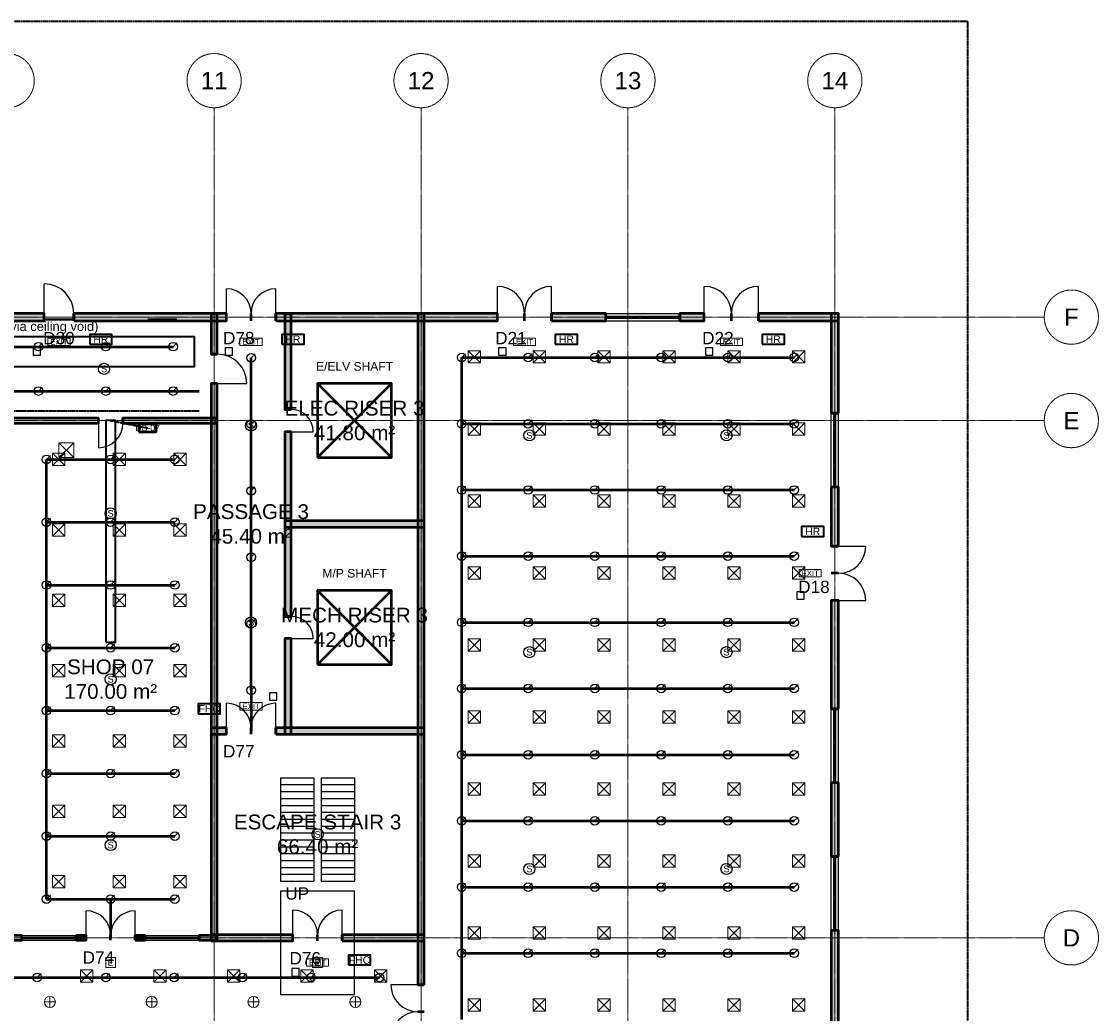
# Model space of a CAD drawing. Header units: millimetres. Extents: x -5300 to 125300, y -375 to 90375.
# Tile 9 of 9: x 81583 to 125300, y 49731 to 90000. Entities that reach past the tile are written whole.
import ezdxf
from ezdxf.enums import TextEntityAlignment as Align

# ---------------------------------------------------------------- set-up
doc = ezdxf.new("R2010")
doc.units = ezdxf.units.MM
for name, pattern in [('CENTER', [5.08, 3.175, -0.635, 0.635, -0.635]), ('DASHED', [1.524, 1.27, -0.254]), ('PHANTOM', [6.35, 3.175, -0.635, 0.635, -0.635, 0.635, -0.635])]:
    doc.linetypes.add(name, pattern=pattern)
for name, color, linetype, lineweight in [('A-FLOR-STRS', 252, 'Continuous', 25), ('AKS', 1, 'CENTER', 13), ('DUVAR', 7, 'Continuous', 50), ('E-ANNO-TEXT', 52, 'Continuous', 18), ('E-DB', 6, 'Continuous', 50), ('E-FALM', 230, 'Continuous', 25), ('E-LITE', 2, 'Continuous', 18), ('E-LITE-EMER', 40, 'Continuous', 18), ('E-TRAY', 210, 'DASHED', 35), ('ETIKET', 2, 'Continuous', 18), ('FP-ANNO-TEXT', 14, 'Continuous', 18), ('FP-HOSE', 20, 'Continuous', 35), ('FP-SPRK-HEAD', 1, 'Continuous', 25), ('FP-SPRK-PIPE', 12, 'Continuous', 50), ('HATCH', 8, 'Continuous', 9), ('KAPI', 3, 'Continuous', 25), ('M-ANNO-TEXT', 150, 'Continuous', 18), ('M-HVAC-EQPT', 30, 'Continuous', 50), ('M-HVAC-RCG', 3, 'Continuous', 18), ('M-HVAC-SAD', 5, 'Continuous', 35), ('M-HVAC-SCD', 4, 'Continuous', 18), ('MAHAL', 2, 'Continuous', 18), ('PARSEL', 1, 'PHANTOM', 35), ('PENCERE', 5, 'Continuous', 25)]:
    doc.layers.add(name, color=color, linetype=linetype, lineweight=lineweight)
doc.styles.add('TR-ARIAL', font='arial.ttf')

msp = doc.modelspace()

# ---------------------------------------------------------------- hatches: boundary and pattern name
at = {"layer": 'HATCH'}
for points in [[(71100, 77850), (82500, 77850), (82500, 78150), (71100, 78150)], [(83700, 77850), (89900, 77850), (89900, 78150), (83700, 78150)], [(89525, 76500), (89525, 78125), (89275, 78125), (89275, 76500)], [(91900, 77850), (100900, 77850), (100900, 78150), (91900, 78150)], [(92525, 74250), (92525, 78125), (92275, 78125), (92275, 74250)], [(97925, 50900), (97925, 78125), (97675, 78125), (97675, 50900)], [(103100, 77850), (105300, 77850), (105300, 78150), (103100, 78150)], [(108300, 77850), (109300, 77850), (109300, 78150), (108300, 78150)], [(111500, 77850), (114750, 77850), (114750, 78150), (111500, 78150)], [(114750, 74100), (114750, 78150), (114450, 78150), (114450, 74100)], [(89525, 52675), (89525, 75300), (89275, 75300), (89275, 52675)], [(72500, 73700), (84700, 73700), (84700, 73900), (72500, 73900)], [(85700, 73700), (89500, 73700), (89500, 73900), (85700, 73900)], [(92525, 65850), (92525, 73350), (92275, 73350), (92275, 65850)], [(114750, 68700), (114750, 71100), (114450, 71100), (114450, 68700)], [(92275, 69475), (97925, 69475), (97925, 69725), (92275, 69725)], [(114750, 62100), (114750, 66500), (114450, 66500), (114450, 62100)], [(92525, 61075), (92525, 64950), (92275, 64950), (92275, 61075)], [(89275, 61075), (89900, 61075), (89900, 61325), (89275, 61325)], [(91900, 61075), (97925, 61075), (97925, 61325), (91900, 61325)], [(114750, 56100), (114750, 59100), (114450, 59100), (114450, 56100)], [(77400, 52700), (81600, 52700), (81600, 52900), (77400, 52900)], [(83800, 52700), (84200, 52700), (84200, 52900), (83800, 52900)], [(86200, 52700), (86600, 52700), (86600, 52900), (86200, 52900)], [(88800, 52700), (89500, 52700), (89500, 52900), (88800, 52900)], [(89275, 52675), (92600, 52675), (92600, 52925), (89275, 52925)], [(94600, 52675), (97925, 52675), (97925, 52925), (94600, 52925)], [(114750, 47900), (114750, 53100), (114450, 53100), (114450, 47900)]]:
    msp.add_hatch(color=256, dxfattribs=at).paths.add_polyline_path(points)

# ---------------------------------------------------------------- linework, layer by layer
at = {"layer": 'A-FLOR-STRS'}
for p, q in [((92100, 59300), (93450, 59300)), ((92100, 59300), (92100, 55100)), ((92100, 59020), (93450, 59020)), ((93450, 59300), (93450, 55100)), ((93750, 59300), (95100, 59300)), ((93750, 59300), (93750, 55100)), ((93750, 59020), (95100, 59020)), ((95100, 59300), (95100, 55100)), ((92100, 58740), (93450, 58740)), ((93750, 58740), (95100, 58740)), ((92100, 58460), (93450, 58460)), ((92100, 58180), (93450, 58180)), ((93750, 58460), (95100, 58460)), ((93750, 58180), (95100, 58180)), ((92100, 57900), (93450, 57900)), ((93750, 57900), (95100, 57900)), ((92100, 57620), (93450, 57620)), ((92100, 57340), (93450, 57340)), ((93750, 57620), (95100, 57620)), ((93750, 57340), (95100, 57340)), ((92100, 57060), (93450, 57060)), ((93750, 57060), (95100, 57060)), ((92100, 56780), (93450, 56780)), ((92100, 56500), (93450, 56500)), ((93750, 56780), (95100, 56780)), ((93750, 56500), (95100, 56500)), ((92100, 56220), (93450, 56220)), ((93750, 56220), (95100, 56220)), ((92100, 55940), (93450, 55940)), ((92100, 55660), (93450, 55660)), ((93750, 55940), (95100, 55940)), ((93750, 55660), (95100, 55660)), ((92100, 55380), (93450, 55380)), ((92100, 55100), (93450, 55100)), ((93750, 55380), (95100, 55380)), ((93750, 55100), (95100, 55100))]:
    msp.add_line(p, q, dxfattribs=at)
msp.add_lwpolyline([(92100, 50500), (95100, 50500), (95100, 54700), (92100, 54700)], close=True, dxfattribs=at)
at = {"layer": 'AKS'}
for p, q in [((89400, 7100), (89400, 86500)), ((97800, 7100), (97800, 86500)), ((106200, 7100), (106200, 86500)), ((114600, 7100), (114600, 86500)), ((-3100, 78000), (123100, 78000)), ((-3100, 73800), (123100, 73800)), ((-3100, 52800), (123100, 52800))]:
    msp.add_line(p, q, dxfattribs=at)
for centre in [(81000, 87600), (89400, 87600), (97800, 87600), (106200, 87600), (114600, 87600), (124200, 78000), (124200, 73800), (124200, 52800)]:
    msp.add_circle(centre, 1100, dxfattribs=at)
at = {"layer": 'DUVAR'}
for p, q in [((82500, 77850), (82500, 78150)), ((83700, 77850), (83700, 78150)), ((89900, 77850), (89900, 78150)), ((90900, 77850), (90900, 78150)), ((90900, 77850), (90900, 78150)), ((91900, 77850), (91900, 78150)), ((100900, 77850), (100900, 78150)), ((102000, 77850), (102000, 78150)), ((102000, 77850), (102000, 78150)), ((103100, 77850), (103100, 78150)), ((105300, 77850), (105300, 78150)), ((108300, 77850), (108300, 78150)), ((109300, 77850), (109300, 78150)), ((110400, 77850), (110400, 78150)), ((110400, 77850), (110400, 78150)), ((111500, 77850), (111500, 78150)), ((89525, 76500), (89275, 76500)), ((89525, 75300), (89275, 75300)), ((84700, 73700), (84700, 73900)), ((85700, 73700), (85700, 73900)), ((92525, 74250), (92275, 74250)), ((114750, 74100), (114450, 74100)), ((92525, 73350), (92275, 73350)), ((114750, 71100), (114450, 71100)), ((114750, 68700), (114450, 68700)), ((114750, 67600), (114450, 67600)), ((114750, 67600), (114450, 67600)), ((114750, 66500), (114450, 66500)), ((92525, 65850), (92275, 65850)), ((92525, 64950), (92275, 64950)), ((114750, 62100), (114450, 62100)), ((89900, 61075), (89900, 61325)), ((90900, 61075), (90900, 61325)), ((90900, 61075), (90900, 61325)), ((91900, 61075), (91900, 61325)), ((114750, 59100), (114450, 59100)), ((114750, 56100), (114450, 56100)), ((81600, 52700), (81600, 52900)), ((83800, 52700), (83800, 52900)), ((84200, 52700), (84200, 52900)), ((85200, 52700), (85200, 52900)), ((85200, 52700), (85200, 52900)), ((86200, 52700), (86200, 52900)), ((86600, 52700), (86600, 52900)), ((88800, 52700), (88800, 52900)), ((92600, 52675), (92600, 52925)), ((93600, 52675), (93600, 52925)), ((93600, 52675), (93600, 52925)), ((94600, 52675), (94600, 52925)), ((114750, 53100), (114450, 53100)), ((97925, 50900), (97675, 50900)), ((97925, 49800), (97675, 49800)), ((97925, 49800), (97675, 49800))]:
    msp.add_line(p, q, dxfattribs=at)
for points in [[(71100, 77850), (82500, 77850), (82500, 78150), (71100, 78150)], [(83700, 77850), (89900, 77850), (89900, 78150), (83700, 78150)], [(89525, 76500), (89525, 78125), (89275, 78125), (89275, 76500)], [(91900, 77850), (100900, 77850), (100900, 78150), (91900, 78150)], [(92525, 74250), (92525, 78125), (92275, 78125), (92275, 74250)], [(97925, 50900), (97925, 78125), (97675, 78125), (97675, 50900)], [(103100, 77850), (105300, 77850), (105300, 78150), (103100, 78150)], [(108300, 77850), (109300, 77850), (109300, 78150), (108300, 78150)], [(111500, 77850), (114750, 77850), (114750, 78150), (111500, 78150)], [(114750, 74100), (114750, 78150), (114450, 78150), (114450, 74100)], [(89525, 52675), (89525, 75300), (89275, 75300), (89275, 52675)], [(72500, 73700), (84700, 73700), (84700, 73900), (72500, 73900)], [(85700, 73700), (89500, 73700), (89500, 73900), (85700, 73900)], [(92525, 65850), (92525, 73350), (92275, 73350), (92275, 65850)], [(114750, 68700), (114750, 71100), (114450, 71100), (114450, 68700)], [(92275, 69475), (97925, 69475), (97925, 69725), (92275, 69725)], [(114750, 62100), (114750, 66500), (114450, 66500), (114450, 62100)], [(92525, 61075), (92525, 64950), (92275, 64950), (92275, 61075)], [(89275, 61075), (89900, 61075), (89900, 61325), (89275, 61325)], [(91900, 61075), (97925, 61075), (97925, 61325), (91900, 61325)], [(114750, 56100), (114750, 59100), (114450, 59100), (114450, 56100)], [(77400, 52700), (81600, 52700), (81600, 52900), (77400, 52900)], [(83800, 52700), (84200, 52700), (84200, 52900), (83800, 52900)], [(86200, 52700), (86600, 52700), (86600, 52900), (86200, 52900)], [(88800, 52700), (89500, 52700), (89500, 52900), (88800, 52900)], [(89275, 52675), (92600, 52675), (92600, 52925), (89275, 52925)], [(94600, 52675), (97925, 52675), (97925, 52925), (94600, 52925)], [(114750, 47900), (114750, 53100), (114450, 53100), (114450, 47900)]]:
    msp.add_lwpolyline(points, close=True, dxfattribs=at)
at = {"layer": 'E-DB'}
for p, q in [((93600, 72300), (96600, 75300)), ((93600, 75300), (96600, 72300))]:
    msp.add_line(p, q, dxfattribs=at)
for points in [[(93600, 72300), (96600, 72300), (96600, 75300), (93600, 75300)], [(86350, 73350), (87050, 73350), (87050, 73650), (86350, 73650)]]:
    msp.add_lwpolyline(points, close=True, dxfattribs=at)
at = {"layer": 'E-FALM'}
for points in [[(82050, 76450), (82350, 76450), (82350, 76750), (82050, 76750)], [(89850, 76450), (90150, 76450), (90150, 76750), (89850, 76750)], [(100950, 76450), (101250, 76450), (101250, 76750), (100950, 76750)], [(109350, 76450), (109650, 76450), (109650, 76750), (109350, 76750)], [(113050, 66550), (113350, 66550), (113350, 66850), (113050, 66850)], [(91650, 62450), (91950, 62450), (91950, 62750), (91650, 62750)], [(92550, 51250), (92850, 51250), (92850, 51550), (92550, 51550)]]:
    msp.add_lwpolyline(points, close=True, dxfattribs=at)
for centre in [(84933.3, 75900), (90900, 73600), (102200, 73200), (110200, 73200), (85200, 70033.3), (90900, 65600), (102200, 64400), (110200, 64400), (85200, 63300), (93600, 57000), (85200, 56566.7), (102200, 55600), (110200, 55600)]:
    msp.add_circle(centre, 225, dxfattribs=at)
at = {"layer": 'E-LITE'}
for p, q in [((82733.3, 49975), (82733.3, 50425)), ((86866.7, 49975), (86866.7, 50425)), ((91000, 49975), (91000, 50425)), ((95133.3, 49975), (95133.3, 50425)), ((82508.3, 50200), (82958.3, 50200)), ((86641.7, 50200), (87091.7, 50200)), ((90775, 50200), (91225, 50200)), ((94908.3, 50200), (95358.3, 50200))]:
    msp.add_line(p, q, dxfattribs=at)
at = {"layer": 'E-LITE', "const_width": 100}
for points in [[(82500, 77900), (83700, 77900)], [(86700, 77900), (87900, 77900)]]:
    msp.add_lwpolyline(points, dxfattribs=at)
at = {"layer": 'E-LITE'}
for centre in [(82733.3, 50200), (86866.7, 50200), (91000, 50200), (95133.3, 50200)]:
    msp.add_circle(centre, 225, dxfattribs=at)
at = {"layer": 'E-LITE-EMER'}
for points in [[(82650, 76850), (83550, 76850), (83550, 77150), (82650, 77150)], [(90450, 76850), (91350, 76850), (91350, 77150), (90450, 77150)], [(101550, 76850), (102450, 76850), (102450, 77150), (101550, 77150)], [(109950, 76850), (110850, 76850), (110850, 77150), (109950, 77150)], [(113150, 67450), (114050, 67450), (114050, 67750), (113150, 67750)], [(90450, 62050), (91350, 62050), (91350, 62350), (90450, 62350)], [(85000, 51600), (85400, 51600), (85400, 52000), (85000, 52000)], [(93150, 51650), (94050, 51650), (94050, 51950), (93150, 51950)], [(93400, 51600), (93800, 51600), (93800, 52000), (93400, 52000)]]:
    msp.add_lwpolyline(points, close=True, dxfattribs=at)
at = {"layer": 'E-TRAY'}
for p, q in [((64800, 74200), (88800, 74200)), ((85200, 73800), (86700, 73500))]:
    msp.add_line(p, q, dxfattribs=at)
at = {"layer": 'FP-HOSE'}
for points in [[(84350, 76900), (85250, 76900), (85250, 77300), (84350, 77300)], [(92150, 76900), (93050, 76900), (93050, 77300), (92150, 77300)], [(103250, 76900), (104150, 76900), (104150, 77300), (103250, 77300)], [(111650, 76900), (112550, 76900), (112550, 77300), (111650, 77300)], [(113250, 69100), (114150, 69100), (114150, 69500), (113250, 69500)], [(88750, 61900), (89650, 61900), (89650, 62300), (88750, 62300)], [(94850, 51700), (95750, 51700), (95750, 52100), (94850, 52100)]]:
    msp.add_lwpolyline(points, close=True, dxfattribs=at)
at = {"layer": 'FP-SPRK-HEAD'}
for p, q in [((82266.7, 76800), (82424.2, 76957.5)), ((85000, 76800), (85157.5, 76957.5)), ((87733.3, 76800), (87890.8, 76957.5)), ((90900, 76350), (91057.5, 76507.5)), ((99450, 76356.5), (99607.5, 76514)), ((102150, 76356.5), (102307.5, 76514)), ((104850, 76356.5), (105007.5, 76514)), ((107550, 76356.5), (107707.5, 76514)), ((110250, 76356.5), (110407.5, 76514)), ((112950, 76356.5), (113107.5, 76514)), ((82266.7, 75000), (82424.2, 75157.5)), ((85000, 75000), (85157.5, 75157.5)), ((87733.3, 75000), (87890.8, 75157.5)), ((90900, 73650), (91057.5, 73807.5)), ((99450, 73669.6), (99607.5, 73827.1)), ((102150, 73669.6), (102307.5, 73827.1)), ((104850, 73669.6), (105007.5, 73827.1)), ((107550, 73669.6), (107707.5, 73827.1)), ((110250, 73669.6), (110407.5, 73827.1)), ((112950, 73669.6), (113107.5, 73827.1)), ((82600, 72225), (82757.5, 72382.5)), ((85200, 72225), (85357.5, 72382.5)), ((87800, 72225), (87957.5, 72382.5)), ((90900, 70950), (91057.5, 71107.5)), ((99450, 70982.6), (99607.5, 71140.1)), ((102150, 70982.6), (102307.5, 71140.1)), ((104850, 70982.6), (105007.5, 71140.1)), ((107550, 70982.6), (107707.5, 71140.1)), ((110250, 70982.6), (110407.5, 71140.1)), ((112950, 70982.6), (113107.5, 71140.1)), ((82600, 69675), (82757.5, 69832.5)), ((85200, 69675), (85357.5, 69832.5)), ((87800, 69675), (87957.5, 69832.5)), ((90900, 68250), (91057.5, 68407.5)), ((99450, 68295.7), (99607.5, 68453.2)), ((102150, 68295.7), (102307.5, 68453.2)), ((104850, 68295.7), (105007.5, 68453.2)), ((107550, 68295.7), (107707.5, 68453.2)), ((110250, 68295.7), (110407.5, 68453.2)), ((112950, 68295.7), (113107.5, 68453.2)), ((82600, 67125), (82757.5, 67282.5)), ((85200, 67125), (85357.5, 67282.5)), ((87800, 67125), (87957.5, 67282.5)), ((90900, 65550), (91057.5, 65707.5)), ((99450, 65608.7), (99607.5, 65766.2)), ((102150, 65608.7), (102307.5, 65766.2)), ((104850, 65608.7), (105007.5, 65766.2)), ((107550, 65608.7), (107707.5, 65766.2)), ((110250, 65608.7), (110407.5, 65766.2)), ((112950, 65608.7), (113107.5, 65766.2)), ((82600, 64575), (82757.5, 64732.5)), ((85200, 64575), (85357.5, 64732.5)), ((87800, 64575), (87957.5, 64732.5)), ((90900, 62850), (91057.5, 63007.5)), ((99450, 62921.7), (99607.5, 63079.2)), ((102150, 62921.7), (102307.5, 63079.2)), ((104850, 62921.7), (105007.5, 63079.2)), ((107550, 62921.7), (107707.5, 63079.2)), ((110250, 62921.7), (110407.5, 63079.2)), ((112950, 62921.7), (113107.5, 63079.2)), ((82600, 62025), (82757.5, 62182.5)), ((85200, 62025), (85357.5, 62182.5)), ((87800, 62025), (87957.5, 62182.5)), ((99450, 60234.8), (99607.5, 60392.3)), ((102150, 60234.8), (102307.5, 60392.3)), ((104850, 60234.8), (105007.5, 60392.3)), ((107550, 60234.8), (107707.5, 60392.3)), ((110250, 60234.8), (110407.5, 60392.3)), ((112950, 60234.8), (113107.5, 60392.3)), ((82600, 59475), (82757.5, 59632.5)), ((85200, 59475), (85357.5, 59632.5)), ((87800, 59475), (87957.5, 59632.5)), ((99450, 57547.8), (99607.5, 57705.3)), ((102150, 57547.8), (102307.5, 57705.3)), ((104850, 57547.8), (105007.5, 57705.3)), ((107550, 57547.8), (107707.5, 57705.3)), ((110250, 57547.8), (110407.5, 57705.3)), ((112950, 57547.8), (113107.5, 57705.3)), ((82600, 56925), (82757.5, 57082.5)), ((85200, 56925), (85357.5, 57082.5)), ((87800, 56925), (87957.5, 57082.5)), ((99450, 54860.9), (99607.5, 55018.4)), ((102150, 54860.9), (102307.5, 55018.4)), ((104850, 54860.9), (105007.5, 55018.4)), ((107550, 54860.9), (107707.5, 55018.4)), ((110250, 54860.9), (110407.5, 55018.4)), ((112950, 54860.9), (113107.5, 55018.4)), ((82600, 54375), (82757.5, 54532.5)), ((85200, 54375), (85357.5, 54532.5)), ((87800, 54375), (87957.5, 54532.5)), ((99450, 52173.9), (99607.5, 52331.4)), ((102150, 52173.9), (102307.5, 52331.4)), ((104850, 52173.9), (105007.5, 52331.4)), ((107550, 52173.9), (107707.5, 52331.4)), ((110250, 52173.9), (110407.5, 52331.4)), ((112950, 52173.9), (113107.5, 52331.4)), ((82222.2, 51192.9), (82379.7, 51350.4)), ((85000, 51192.9), (85157.5, 51350.4)), ((87777.8, 51192.9), (87935.3, 51350.4)), ((90555.6, 51192.9), (90713.1, 51350.4)), ((93333.3, 51192.9), (93490.8, 51350.4)), ((96111.1, 51192.9), (96268.6, 51350.4))]:
    msp.add_line(p, q, dxfattribs=at)
for centre in [(82266.7, 76800), (85000, 76800), (87733.3, 76800), (90900, 76350), (99450, 76356.5), (102150, 76356.5), (104850, 76356.5), (107550, 76356.5), (110250, 76356.5), (112950, 76356.5), (82266.7, 75000), (85000, 75000), (87733.3, 75000), (90900, 73650), (99450, 73669.6), (102150, 73669.6), (104850, 73669.6), (107550, 73669.6), (110250, 73669.6), (112950, 73669.6), (82600, 72225), (85200, 72225), (87800, 72225), (90900, 70950), (99450, 70982.6), (102150, 70982.6), (104850, 70982.6), (107550, 70982.6), (110250, 70982.6), (112950, 70982.6), (82600, 69675), (85200, 69675), (87800, 69675), (90900, 68250), (99450, 68295.7), (102150, 68295.7), (104850, 68295.7), (107550, 68295.7), (110250, 68295.7), (112950, 68295.7), (82600, 67125), (85200, 67125), (87800, 67125), (90900, 65550), (99450, 65608.7), (102150, 65608.7), (104850, 65608.7), (107550, 65608.7), (110250, 65608.7), (112950, 65608.7), (82600, 64575), (85200, 64575), (87800, 64575), (90900, 62850), (99450, 62921.7), (102150, 62921.7), (104850, 62921.7), (107550, 62921.7), (110250, 62921.7), (112950, 62921.7), (82600, 62025), (85200, 62025), (87800, 62025), (99450, 60234.8), (102150, 60234.8), (104850, 60234.8), (107550, 60234.8), (110250, 60234.8), (112950, 60234.8), (82600, 59475), (85200, 59475), (87800, 59475), (99450, 57547.8), (102150, 57547.8), (104850, 57547.8), (107550, 57547.8), (110250, 57547.8), (112950, 57547.8), (82600, 56925), (85200, 56925), (87800, 56925), (99450, 54860.9), (102150, 54860.9), (104850, 54860.9), (107550, 54860.9), (110250, 54860.9), (112950, 54860.9), (82600, 54375), (85200, 54375), (87800, 54375), (99450, 52173.9), (102150, 52173.9), (104850, 52173.9), (107550, 52173.9), (110250, 52173.9), (112950, 52173.9), (82222.2, 51192.9), (85000, 51192.9), (87777.8, 51192.9), (90555.6, 51192.9), (93333.3, 51192.9), (96111.1, 51192.9)]:
    msp.add_circle(centre, 175, dxfattribs=at)
at = {"layer": 'FP-SPRK-PIPE'}
for p, q in [((79533.3, 76800), (82266.7, 76800)), ((82266.7, 76800), (85000, 76800)), ((85000, 76800), (87733.3, 76800)), ((90900, 73650), (90900, 76350)), ((99450, 76356.5), (102150, 76356.5)), ((99450, 73669.6), (99450, 76356.5)), ((102150, 76356.5), (104850, 76356.5)), ((104850, 76356.5), (107550, 76356.5)), ((107550, 76356.5), (110250, 76356.5)), ((110250, 76356.5), (112950, 76356.5)), ((64800, 75000), (88800, 75000)), ((79533.3, 75000), (82266.7, 75000)), ((82266.7, 75000), (85000, 75000)), ((85000, 75000), (87733.3, 75000)), ((90900, 70950), (90900, 73650)), ((99450, 73669.6), (102150, 73669.6)), ((99450, 70982.6), (99450, 73669.6)), ((102150, 73669.6), (104850, 73669.6)), ((104850, 73669.6), (107550, 73669.6)), ((107550, 73669.6), (110250, 73669.6)), ((110250, 73669.6), (112950, 73669.6)), ((82600, 72225), (85200, 72225)), ((82600, 69675), (82600, 72225)), ((85200, 72225), (87800, 72225)), ((90900, 68250), (90900, 70950)), ((99450, 70982.6), (102150, 70982.6)), ((99450, 68295.7), (99450, 70982.6)), ((102150, 70982.6), (104850, 70982.6)), ((104850, 70982.6), (107550, 70982.6)), ((107550, 70982.6), (110250, 70982.6)), ((110250, 70982.6), (112950, 70982.6)), ((82600, 69675), (85200, 69675)), ((82600, 67125), (82600, 69675)), ((85200, 69675), (87800, 69675)), ((90900, 65550), (90900, 68250)), ((99450, 68295.7), (102150, 68295.7)), ((99450, 65608.7), (99450, 68295.7)), ((102150, 68295.7), (104850, 68295.7)), ((104850, 68295.7), (107550, 68295.7)), ((107550, 68295.7), (110250, 68295.7)), ((110250, 68295.7), (112950, 68295.7)), ((82600, 67125), (85200, 67125)), ((82600, 64575), (82600, 67125)), ((85200, 67125), (87800, 67125)), ((99450, 65608.7), (102150, 65608.7)), ((99450, 62921.7), (99450, 65608.7)), ((102150, 65608.7), (104850, 65608.7)), ((104850, 65608.7), (107550, 65608.7)), ((107550, 65608.7), (110250, 65608.7)), ((110250, 65608.7), (112950, 65608.7)), ((90900, 62850), (90900, 65550)), ((82600, 64575), (85200, 64575)), ((82600, 62025), (82600, 64575)), ((85200, 64575), (87800, 64575)), ((90900, 62850), (90900, 62850)), ((90900, 62850), (90900, 61200)), ((99450, 62921.7), (102150, 62921.7)), ((99450, 60234.8), (99450, 62921.7)), ((102150, 62921.7), (104850, 62921.7)), ((104850, 62921.7), (107550, 62921.7)), ((107550, 62921.7), (110250, 62921.7)), ((110250, 62921.7), (112950, 62921.7)), ((82600, 62025), (85200, 62025)), ((82600, 59475), (82600, 62025)), ((85200, 62025), (87800, 62025)), ((99450, 60234.8), (102150, 60234.8)), ((99450, 57547.8), (99450, 60234.8)), ((102150, 60234.8), (104850, 60234.8)), ((104850, 60234.8), (107550, 60234.8)), ((107550, 60234.8), (110250, 60234.8)), ((110250, 60234.8), (112950, 60234.8)), ((82600, 59475), (85200, 59475)), ((82600, 56925), (82600, 59475)), ((85200, 59475), (87800, 59475)), ((99450, 57547.8), (102150, 57547.8)), ((99450, 54860.9), (99450, 57547.8)), ((102150, 57547.8), (104850, 57547.8)), ((104850, 57547.8), (107550, 57547.8)), ((107550, 57547.8), (110250, 57547.8)), ((110250, 57547.8), (112950, 57547.8)), ((82600, 56925), (85200, 56925)), ((82600, 54375), (82600, 56925)), ((85200, 56925), (87800, 56925)), ((99450, 54860.9), (102150, 54860.9)), ((99450, 52173.9), (99450, 54860.9)), ((102150, 54860.9), (104850, 54860.9)), ((104850, 54860.9), (107550, 54860.9)), ((107550, 54860.9), (110250, 54860.9)), ((110250, 54860.9), (112950, 54860.9)), ((82600, 54375), (85200, 54375)), ((82600, 54375), (85200, 54375)), ((85200, 54375), (87800, 54375)), ((85200, 54375), (85200, 52800)), ((99450, 52173.9), (102150, 52173.9)), ((99450, 49487), (99450, 52173.9)), ((102150, 52173.9), (104850, 52173.9)), ((104850, 52173.9), (107550, 52173.9)), ((107550, 52173.9), (110250, 52173.9)), ((110250, 52173.9), (112950, 52173.9)), ((79444.4, 51192.9), (82222.2, 51192.9)), ((82222.2, 51192.9), (85000, 51192.9)), ((85000, 51192.9), (87777.8, 51192.9)), ((87777.8, 51192.9), (90555.6, 51192.9)), ((90555.6, 51192.9), (93333.3, 51192.9)), ((93333.3, 51192.9), (96111.1, 51192.9))]:
    msp.add_line(p, q, dxfattribs=at)
at = {"layer": 'KAPI'}
for p, q in [((82500, 78150), (82500, 79350)), ((89900, 78150), (89900, 79150)), ((91900, 78150), (91900, 79150)), ((100900, 78150), (100900, 79250)), ((103100, 78150), (103100, 79250)), ((109300, 78150), (109300, 79250)), ((111500, 78150), (111500, 79250)), ((89525, 75300), (90725, 75300)), ((84700, 73700), (84700, 72700)), ((92525, 73350), (93425, 73350)), ((114750, 68700), (115850, 68700)), ((114750, 66500), (115850, 66500)), ((92525, 64950), (93425, 64950)), ((89900, 61325), (89900, 62325)), ((91900, 61325), (91900, 62325)), ((84200, 52900), (84200, 53900)), ((86200, 52900), (86200, 53900)), ((92600, 52925), (92600, 53925)), ((94600, 52925), (94600, 53925)), ((97675, 50900), (96575, 50900))]:
    msp.add_line(p, q, dxfattribs=at)
for centre, radius, start, end in [((82500, 78150), 1200, 0, 90), ((89900, 78150), 1000, 0, 90), ((91900, 78150), 1000, 90, 180), ((100900, 78150), 1100, 0, 90), ((103100, 78150), 1100, 90, 180), ((109300, 78150), 1100, 0, 90), ((111500, 78150), 1100, 90, 180), ((89525, 75300), 1200, 0, 90), ((92525, 73350), 900, 0, 90), ((84700, 73700), 1000, -90, 0), ((114750, 68700), 1100, -90, 0), ((114750, 66500), 1100, 0, 90), ((92525, 64950), 900, 0, 90), ((89900, 61325), 1000, 0, 90), ((91900, 61325), 1000, 90, 180), ((84200, 52900), 1000, 0, 90), ((86200, 52900), 1000, 90, 180), ((92600, 52925), 1000, 0, 90), ((94600, 52925), 1000, 90, 180), ((97675, 50900), 1100, 180, -90), ((97675, 48700), 1100, 90, 180)]:
    msp.add_arc(centre, radius, start, end, dxfattribs=at)
at = {"layer": 'M-HVAC-EQPT'}
for p, q in [((93600, 63900), (96600, 66900)), ((93600, 66900), (96600, 63900))]:
    msp.add_line(p, q, dxfattribs=at)
msp.add_lwpolyline([(93600, 63900), (96600, 63900), (96600, 66900), (93600, 66900)], close=True, dxfattribs=at)
at = {"layer": 'M-HVAC-RCG'}
for p, q in [((83100, 72300), (83700, 72900)), ((83100, 72900), (83700, 72300))]:
    msp.add_line(p, q, dxfattribs=at)
msp.add_lwpolyline([(83100, 72300), (83700, 72300), (83700, 72900), (83100, 72900)], close=True, dxfattribs=at)
at = {"layer": 'M-HVAC-SAD'}
for points in [[(65000, 76000), (88600, 76000), (88600, 77200), (65000, 77200)], [(85000, 64800), (85400, 64800), (85400, 73800), (85000, 73800)]]:
    msp.add_lwpolyline(points, close=True, dxfattribs=at)
at = {"layer": 'M-HVAC-SCD'}
for p, q in [((99716.7, 76138.1), (100216.7, 76638.1)), ((99716.7, 76638.1), (100216.7, 76138.1)), ((102350, 76138.1), (102850, 76638.1)), ((102350, 76638.1), (102850, 76138.1)), ((104983.3, 76138.1), (105483.3, 76638.1)), ((104983.3, 76638.1), (105483.3, 76138.1)), ((107616.7, 76138.1), (108116.7, 76638.1)), ((107616.7, 76638.1), (108116.7, 76138.1)), ((110250, 76138.1), (110750, 76638.1)), ((110250, 76638.1), (110750, 76138.1)), ((112883.3, 76138.1), (113383.3, 76638.1)), ((112883.3, 76638.1), (113383.3, 76138.1)), ((99716.7, 73214.3), (100216.7, 73714.3)), ((99716.7, 73714.3), (100216.7, 73214.3)), ((102350, 73214.3), (102850, 73714.3)), ((102350, 73714.3), (102850, 73214.3)), ((104983.3, 73214.3), (105483.3, 73714.3)), ((104983.3, 73714.3), (105483.3, 73214.3)), ((107616.7, 73214.3), (108116.7, 73714.3)), ((107616.7, 73714.3), (108116.7, 73214.3)), ((110250, 73214.3), (110750, 73714.3)), ((110250, 73714.3), (110750, 73214.3)), ((112883.3, 73214.3), (113383.3, 73714.3)), ((112883.3, 73714.3), (113383.3, 73214.3)), ((82833.3, 71971.4), (83333.3, 72471.4)), ((82833.3, 72471.4), (83333.3, 71971.4)), ((85300, 71971.4), (85800, 72471.4)), ((85300, 72471.4), (85800, 71971.4)), ((87766.7, 71971.4), (88266.7, 72471.4)), ((87766.7, 72471.4), (88266.7, 71971.4)), ((99716.7, 70290.5), (100216.7, 70790.5)), ((99716.7, 70790.5), (100216.7, 70290.5)), ((102350, 70290.5), (102850, 70790.5)), ((102350, 70790.5), (102850, 70290.5)), ((104983.3, 70290.5), (105483.3, 70790.5)), ((104983.3, 70790.5), (105483.3, 70290.5)), ((107616.7, 70290.5), (108116.7, 70790.5)), ((107616.7, 70790.5), (108116.7, 70290.5)), ((110250, 70290.5), (110750, 70790.5)), ((110250, 70790.5), (110750, 70290.5)), ((112883.3, 70290.5), (113383.3, 70790.5)), ((112883.3, 70790.5), (113383.3, 70290.5)), ((82833.3, 69114.3), (83333.3, 69614.3)), ((82833.3, 69614.3), (83333.3, 69114.3)), ((85300, 69114.3), (85800, 69614.3)), ((85300, 69614.3), (85800, 69114.3)), ((87766.7, 69114.3), (88266.7, 69614.3)), ((87766.7, 69614.3), (88266.7, 69114.3)), ((99716.7, 67366.7), (100216.7, 67866.7)), ((99716.7, 67866.7), (100216.7, 67366.7)), ((102350, 67366.7), (102850, 67866.7)), ((102350, 67866.7), (102850, 67366.7)), ((104983.3, 67366.7), (105483.3, 67866.7)), ((104983.3, 67866.7), (105483.3, 67366.7)), ((107616.7, 67366.7), (108116.7, 67866.7)), ((107616.7, 67866.7), (108116.7, 67366.7)), ((110250, 67366.7), (110750, 67866.7)), ((110250, 67866.7), (110750, 67366.7)), ((112883.3, 67366.7), (113383.3, 67866.7)), ((112883.3, 67866.7), (113383.3, 67366.7)), ((82833.3, 66257.1), (83333.3, 66757.1)), ((82833.3, 66757.1), (83333.3, 66257.1)), ((85300, 66257.1), (85800, 66757.1)), ((85300, 66757.1), (85800, 66257.1)), ((87766.7, 66257.1), (88266.7, 66757.1)), ((87766.7, 66757.1), (88266.7, 66257.1)), ((99716.7, 64442.9), (100216.7, 64942.9)), ((99716.7, 64942.9), (100216.7, 64442.9)), ((102350, 64442.9), (102850, 64942.9)), ((102350, 64942.9), (102850, 64442.9)), ((104983.3, 64442.9), (105483.3, 64942.9)), ((104983.3, 64942.9), (105483.3, 64442.9)), ((107616.7, 64442.9), (108116.7, 64942.9)), ((107616.7, 64942.9), (108116.7, 64442.9)), ((110250, 64442.9), (110750, 64942.9)), ((110250, 64942.9), (110750, 64442.9)), ((112883.3, 64442.9), (113383.3, 64942.9)), ((112883.3, 64942.9), (113383.3, 64442.9)), ((82833.3, 63400), (83333.3, 63900)), ((82833.3, 63900), (83333.3, 63400)), ((85300, 63400), (85800, 63900)), ((85300, 63900), (85800, 63400)), ((87766.7, 63400), (88266.7, 63900)), ((87766.7, 63900), (88266.7, 63400)), ((99716.7, 61519), (100216.7, 62019)), ((99716.7, 62019), (100216.7, 61519)), ((102350, 61519), (102850, 62019)), ((102350, 62019), (102850, 61519)), ((104983.3, 61519), (105483.3, 62019)), ((104983.3, 62019), (105483.3, 61519)), ((107616.7, 61519), (108116.7, 62019)), ((107616.7, 62019), (108116.7, 61519)), ((110250, 61519), (110750, 62019)), ((110250, 62019), (110750, 61519)), ((112883.3, 61519), (113383.3, 62019)), ((112883.3, 62019), (113383.3, 61519)), ((82833.3, 60542.9), (83333.3, 61042.9)), ((82833.3, 61042.9), (83333.3, 60542.9)), ((85300, 60542.9), (85800, 61042.9)), ((85300, 61042.9), (85800, 60542.9)), ((87766.7, 60542.9), (88266.7, 61042.9)), ((87766.7, 61042.9), (88266.7, 60542.9)), ((99716.7, 58595.2), (100216.7, 59095.2)), ((99716.7, 59095.2), (100216.7, 58595.2)), ((102350, 58595.2), (102850, 59095.2)), ((102350, 59095.2), (102850, 58595.2)), ((104983.3, 58595.2), (105483.3, 59095.2)), ((104983.3, 59095.2), (105483.3, 58595.2)), ((107616.7, 58595.2), (108116.7, 59095.2)), ((107616.7, 59095.2), (108116.7, 58595.2)), ((110250, 58595.2), (110750, 59095.2)), ((110250, 59095.2), (110750, 58595.2)), ((112883.3, 58595.2), (113383.3, 59095.2)), ((112883.3, 59095.2), (113383.3, 58595.2)), ((82833.3, 57685.7), (83333.3, 58185.7)), ((82833.3, 58185.7), (83333.3, 57685.7)), ((85300, 57685.7), (85800, 58185.7)), ((85300, 58185.7), (85800, 57685.7)), ((87766.7, 57685.7), (88266.7, 58185.7)), ((87766.7, 58185.7), (88266.7, 57685.7)), ((99716.7, 55671.4), (100216.7, 56171.4)), ((99716.7, 56171.4), (100216.7, 55671.4)), ((102350, 55671.4), (102850, 56171.4)), ((102350, 56171.4), (102850, 55671.4)), ((104983.3, 55671.4), (105483.3, 56171.4)), ((104983.3, 56171.4), (105483.3, 55671.4)), ((107616.7, 55671.4), (108116.7, 56171.4)), ((107616.7, 56171.4), (108116.7, 55671.4)), ((110250, 55671.4), (110750, 56171.4)), ((110250, 56171.4), (110750, 55671.4)), ((112883.3, 55671.4), (113383.3, 56171.4)), ((112883.3, 56171.4), (113383.3, 55671.4)), ((82833.3, 54828.6), (83333.3, 55328.6)), ((82833.3, 55328.6), (83333.3, 54828.6)), ((85300, 54828.6), (85800, 55328.6)), ((85300, 55328.6), (85800, 54828.6)), ((87766.7, 54828.6), (88266.7, 55328.6)), ((87766.7, 55328.6), (88266.7, 54828.6)), ((99716.7, 52747.6), (100216.7, 53247.6)), ((99716.7, 53247.6), (100216.7, 52747.6)), ((102350, 52747.6), (102850, 53247.6)), ((102350, 53247.6), (102850, 52747.6)), ((104983.3, 52747.6), (105483.3, 53247.6)), ((104983.3, 53247.6), (105483.3, 52747.6)), ((107616.7, 52747.6), (108116.7, 53247.6)), ((107616.7, 53247.6), (108116.7, 52747.6)), ((110250, 52747.6), (110750, 53247.6)), ((110250, 53247.6), (110750, 52747.6)), ((112883.3, 52747.6), (113383.3, 53247.6)), ((112883.3, 53247.6), (113383.3, 52747.6)), ((83972, 51007.7), (84472, 51507.7)), ((83972, 51507.7), (84472, 51007.7)), ((86956, 51007.7), (87456, 51507.7)), ((86956, 51507.7), (87456, 51007.7)), ((89940, 51007.7), (90440, 51507.7)), ((89940, 51507.7), (90440, 51007.7)), ((92924, 51007.7), (93424, 51507.7)), ((92924, 51507.7), (93424, 51007.7)), ((95908, 51007.7), (96408, 51507.7)), ((95908, 51507.7), (96408, 51007.7)), ((99716.7, 49823.8), (100216.7, 50323.8)), ((99716.7, 50323.8), (100216.7, 49823.8)), ((102350, 49823.8), (102850, 50323.8)), ((102350, 50323.8), (102850, 49823.8)), ((104983.3, 49823.8), (105483.3, 50323.8)), ((104983.3, 50323.8), (105483.3, 49823.8)), ((107616.7, 49823.8), (108116.7, 50323.8)), ((107616.7, 50323.8), (108116.7, 49823.8)), ((110250, 49823.8), (110750, 50323.8)), ((110250, 50323.8), (110750, 49823.8)), ((112883.3, 49823.8), (113383.3, 50323.8)), ((112883.3, 50323.8), (113383.3, 49823.8))]:
    msp.add_line(p, q, dxfattribs=at)
for points in [[(99716.7, 76138.1), (100216.7, 76138.1), (100216.7, 76638.1), (99716.7, 76638.1)], [(102350, 76138.1), (102850, 76138.1), (102850, 76638.1), (102350, 76638.1)], [(104983.3, 76138.1), (105483.3, 76138.1), (105483.3, 76638.1), (104983.3, 76638.1)], [(107616.7, 76138.1), (108116.7, 76138.1), (108116.7, 76638.1), (107616.7, 76638.1)], [(110250, 76138.1), (110750, 76138.1), (110750, 76638.1), (110250, 76638.1)], [(112883.3, 76138.1), (113383.3, 76138.1), (113383.3, 76638.1), (112883.3, 76638.1)], [(99716.7, 73214.3), (100216.7, 73214.3), (100216.7, 73714.3), (99716.7, 73714.3)], [(102350, 73214.3), (102850, 73214.3), (102850, 73714.3), (102350, 73714.3)], [(104983.3, 73214.3), (105483.3, 73214.3), (105483.3, 73714.3), (104983.3, 73714.3)], [(107616.7, 73214.3), (108116.7, 73214.3), (108116.7, 73714.3), (107616.7, 73714.3)], [(110250, 73214.3), (110750, 73214.3), (110750, 73714.3), (110250, 73714.3)], [(112883.3, 73214.3), (113383.3, 73214.3), (113383.3, 73714.3), (112883.3, 73714.3)], [(82833.3, 71971.4), (83333.3, 71971.4), (83333.3, 72471.4), (82833.3, 72471.4)], [(85300, 71971.4), (85800, 71971.4), (85800, 72471.4), (85300, 72471.4)], [(87766.7, 71971.4), (88266.7, 71971.4), (88266.7, 72471.4), (87766.7, 72471.4)], [(99716.7, 70290.5), (100216.7, 70290.5), (100216.7, 70790.5), (99716.7, 70790.5)], [(102350, 70290.5), (102850, 70290.5), (102850, 70790.5), (102350, 70790.5)], [(104983.3, 70290.5), (105483.3, 70290.5), (105483.3, 70790.5), (104983.3, 70790.5)], [(107616.7, 70290.5), (108116.7, 70290.5), (108116.7, 70790.5), (107616.7, 70790.5)], [(110250, 70290.5), (110750, 70290.5), (110750, 70790.5), (110250, 70790.5)], [(112883.3, 70290.5), (113383.3, 70290.5), (113383.3, 70790.5), (112883.3, 70790.5)], [(82833.3, 69114.3), (83333.3, 69114.3), (83333.3, 69614.3), (82833.3, 69614.3)], [(85300, 69114.3), (85800, 69114.3), (85800, 69614.3), (85300, 69614.3)], [(87766.7, 69114.3), (88266.7, 69114.3), (88266.7, 69614.3), (87766.7, 69614.3)], [(99716.7, 67366.7), (100216.7, 67366.7), (100216.7, 67866.7), (99716.7, 67866.7)], [(102350, 67366.7), (102850, 67366.7), (102850, 67866.7), (102350, 67866.7)], [(104983.3, 67366.7), (105483.3, 67366.7), (105483.3, 67866.7), (104983.3, 67866.7)], [(107616.7, 67366.7), (108116.7, 67366.7), (108116.7, 67866.7), (107616.7, 67866.7)], [(110250, 67366.7), (110750, 67366.7), (110750, 67866.7), (110250, 67866.7)], [(112883.3, 67366.7), (113383.3, 67366.7), (113383.3, 67866.7), (112883.3, 67866.7)], [(82833.3, 66257.1), (83333.3, 66257.1), (83333.3, 66757.1), (82833.3, 66757.1)], [(85300, 66257.1), (85800, 66257.1), (85800, 66757.1), (85300, 66757.1)], [(87766.7, 66257.1), (88266.7, 66257.1), (88266.7, 66757.1), (87766.7, 66757.1)], [(99716.7, 64442.9), (100216.7, 64442.9), (100216.7, 64942.9), (99716.7, 64942.9)], [(102350, 64442.9), (102850, 64442.9), (102850, 64942.9), (102350, 64942.9)], [(104983.3, 64442.9), (105483.3, 64442.9), (105483.3, 64942.9), (104983.3, 64942.9)], [(107616.7, 64442.9), (108116.7, 64442.9), (108116.7, 64942.9), (107616.7, 64942.9)], [(110250, 64442.9), (110750, 64442.9), (110750, 64942.9), (110250, 64942.9)], [(112883.3, 64442.9), (113383.3, 64442.9), (113383.3, 64942.9), (112883.3, 64942.9)], [(82833.3, 63400), (83333.3, 63400), (83333.3, 63900), (82833.3, 63900)], [(85300, 63400), (85800, 63400), (85800, 63900), (85300, 63900)], [(87766.7, 63400), (88266.7, 63400), (88266.7, 63900), (87766.7, 63900)], [(99716.7, 61519), (100216.7, 61519), (100216.7, 62019), (99716.7, 62019)], [(102350, 61519), (102850, 61519), (102850, 62019), (102350, 62019)], [(104983.3, 61519), (105483.3, 61519), (105483.3, 62019), (104983.3, 62019)], [(107616.7, 61519), (108116.7, 61519), (108116.7, 62019), (107616.7, 62019)], [(110250, 61519), (110750, 61519), (110750, 62019), (110250, 62019)], [(112883.3, 61519), (113383.3, 61519), (113383.3, 62019), (112883.3, 62019)], [(82833.3, 60542.9), (83333.3, 60542.9), (83333.3, 61042.9), (82833.3, 61042.9)], [(85300, 60542.9), (85800, 60542.9), (85800, 61042.9), (85300, 61042.9)], [(87766.7, 60542.9), (88266.7, 60542.9), (88266.7, 61042.9), (87766.7, 61042.9)], [(99716.7, 58595.2), (100216.7, 58595.2), (100216.7, 59095.2), (99716.7, 59095.2)], [(102350, 58595.2), (102850, 58595.2), (102850, 59095.2), (102350, 59095.2)], [(104983.3, 58595.2), (105483.3, 58595.2), (105483.3, 59095.2), (104983.3, 59095.2)], [(107616.7, 58595.2), (108116.7, 58595.2), (108116.7, 59095.2), (107616.7, 59095.2)], [(110250, 58595.2), (110750, 58595.2), (110750, 59095.2), (110250, 59095.2)], [(112883.3, 58595.2), (113383.3, 58595.2), (113383.3, 59095.2), (112883.3, 59095.2)], [(82833.3, 57685.7), (83333.3, 57685.7), (83333.3, 58185.7), (82833.3, 58185.7)], [(85300, 57685.7), (85800, 57685.7), (85800, 58185.7), (85300, 58185.7)], [(87766.7, 57685.7), (88266.7, 57685.7), (88266.7, 58185.7), (87766.7, 58185.7)], [(99716.7, 55671.4), (100216.7, 55671.4), (100216.7, 56171.4), (99716.7, 56171.4)], [(102350, 55671.4), (102850, 55671.4), (102850, 56171.4), (102350, 56171.4)], [(104983.3, 55671.4), (105483.3, 55671.4), (105483.3, 56171.4), (104983.3, 56171.4)], [(107616.7, 55671.4), (108116.7, 55671.4), (108116.7, 56171.4), (107616.7, 56171.4)], [(110250, 55671.4), (110750, 55671.4), (110750, 56171.4), (110250, 56171.4)], [(112883.3, 55671.4), (113383.3, 55671.4), (113383.3, 56171.4), (112883.3, 56171.4)], [(82833.3, 54828.6), (83333.3, 54828.6), (83333.3, 55328.6), (82833.3, 55328.6)], [(85300, 54828.6), (85800, 54828.6), (85800, 55328.6), (85300, 55328.6)], [(87766.7, 54828.6), (88266.7, 54828.6), (88266.7, 55328.6), (87766.7, 55328.6)], [(99716.7, 52747.6), (100216.7, 52747.6), (100216.7, 53247.6), (99716.7, 53247.6)], [(102350, 52747.6), (102850, 52747.6), (102850, 53247.6), (102350, 53247.6)], [(104983.3, 52747.6), (105483.3, 52747.6), (105483.3, 53247.6), (104983.3, 53247.6)], [(107616.7, 52747.6), (108116.7, 52747.6), (108116.7, 53247.6), (107616.7, 53247.6)], [(110250, 52747.6), (110750, 52747.6), (110750, 53247.6), (110250, 53247.6)], [(112883.3, 52747.6), (113383.3, 52747.6), (113383.3, 53247.6), (112883.3, 53247.6)], [(83972, 51007.7), (84472, 51007.7), (84472, 51507.7), (83972, 51507.7)], [(86956, 51007.7), (87456, 51007.7), (87456, 51507.7), (86956, 51507.7)], [(89940, 51007.7), (90440, 51007.7), (90440, 51507.7), (89940, 51507.7)], [(92924, 51007.7), (93424, 51007.7), (93424, 51507.7), (92924, 51507.7)], [(95908, 51007.7), (96408, 51007.7), (96408, 51507.7), (95908, 51507.7)], [(99716.7, 49823.8), (100216.7, 49823.8), (100216.7, 50323.8), (99716.7, 50323.8)], [(102350, 49823.8), (102850, 49823.8), (102850, 50323.8), (102350, 50323.8)], [(104983.3, 49823.8), (105483.3, 49823.8), (105483.3, 50323.8), (104983.3, 50323.8)], [(107616.7, 49823.8), (108116.7, 49823.8), (108116.7, 50323.8), (107616.7, 50323.8)], [(110250, 49823.8), (110750, 49823.8), (110750, 50323.8), (110250, 50323.8)], [(112883.3, 49823.8), (113383.3, 49823.8), (113383.3, 50323.8), (112883.3, 50323.8)]]:
    msp.add_lwpolyline(points, close=True, dxfattribs=at)
at = {"layer": 'PARSEL'}
msp.add_lwpolyline([(0, 0), (120000, 0), (120000, 90000), (0, 90000)], close=True, dxfattribs=at)
at = {"layer": 'PENCERE'}
for p, q in [((105300, 78150), (108300, 78150)), ((105300, 78037.5), (108300, 78037.5)), ((105300, 77962.5), (108300, 77962.5)), ((105300, 77850), (108300, 77850)), ((114450, 71100), (114450, 74100)), ((114562.5, 71100), (114562.5, 74100)), ((114637.5, 71100), (114637.5, 74100)), ((114750, 71100), (114750, 74100)), ((114450, 59100), (114450, 62100)), ((114562.5, 59100), (114562.5, 62100)), ((114637.5, 59100), (114637.5, 62100)), ((114750, 59100), (114750, 62100)), ((114450, 53100), (114450, 56100)), ((114562.5, 53100), (114562.5, 56100)), ((114637.5, 53100), (114637.5, 56100)), ((114750, 53100), (114750, 56100)), ((81600, 52900), (83800, 52900)), ((86600, 52900), (88800, 52900)), ((81600, 52825), (83800, 52825)), ((81600, 52775), (83800, 52775)), ((81600, 52700), (83800, 52700)), ((86600, 52825), (88800, 52825)), ((86600, 52775), (88800, 52775)), ((86600, 52700), (88800, 52700))]:
    msp.add_line(p, q, dxfattribs=at)

# ---------------------------------------------------------------- texts
at = {"layer": 'A-FLOR-STRS', "style": 'TR-ARIAL'}
msp.add_text('UP', height=500, dxfattribs=at).set_placement((92775, 54600), align=Align.MIDDLE_CENTER)
at = {"layer": 'AKS', "style": 'TR-ARIAL'}
for s, p in [('11', (89400, 87600)), ('12', (97800, 87600)), ('13', (106200, 87600)), ('14', (114600, 87600)), ('F', (124200, 78000)), ('E', (124200, 73800)), ('D', (124200, 52800))]:
    msp.add_text(s, height=700, dxfattribs=at).set_placement(p, align=Align.MIDDLE_CENTER)
at = {"layer": 'E-ANNO-TEXT', "style": 'TR-ARIAL'}
for s, height, p in [('EXIT', 225, (83100, 77000)), ('EXIT', 225, (90900, 77000)), ('EXIT', 225, (102000, 77000)), ('EXIT', 225, (110400, 77000)), ('E/ELV SHAFT', 350, (95100, 76000)), ('DB-07', 250, (86700, 73500)), ('EXIT', 225, (113600, 67600)), ('EXIT', 225, (90900, 62200)), ('EXIT', 225, (93600, 51800))]:
    msp.add_text(s, height=height, dxfattribs=at).set_placement(p, align=Align.MIDDLE_CENTER)
at = {"layer": 'E-FALM', "style": 'TR-ARIAL'}
for p in [(84933.3, 75900), (90900, 73600), (102200, 73200), (110200, 73200), (85200, 70033.3), (90900, 65600), (102200, 64400), (110200, 64400), (85200, 63300), (93600, 57000), (85200, 56566.7), (102200, 55600), (110200, 55600)]:
    msp.add_text('S', height=270, dxfattribs=at).set_placement(p, align=Align.MIDDLE_CENTER)
at = {"layer": 'E-LITE-EMER', "style": 'TR-ARIAL'}
for p in [(85200, 51800), (93600, 51800)]:
    msp.add_text('E', height=250, dxfattribs=at).set_placement(p, align=Align.MIDDLE_CENTER)
at = {"layer": 'ETIKET', "style": 'TR-ARIAL'}
for s, p in [('D30', (83100, 77150)), ('D78', (90400, 77150)), ('D21', (101450, 77150)), ('D22', (109850, 77150)), ('D18', (113750, 67050)), ('D77', (90400, 60375)), ('D74', (84700, 52000)), ('D76', (93100, 51975))]:
    msp.add_text(s, height=500, dxfattribs=at).set_placement(p, align=Align.MIDDLE_CENTER)
at = {"layer": 'FP-ANNO-TEXT', "style": 'TR-ARIAL'}
for s, p in [('HR', (84800, 77100)), ('HR', (92600, 77100)), ('HR', (103700, 77100)), ('HR', (112100, 77100)), ('HR', (113700, 69300)), ('FHC', (89200, 62100)), ('FHC', (95300, 51900))]:
    msp.add_text(s, height=300, dxfattribs=at).set_placement(p, align=Align.MIDDLE_CENTER)
at = {"layer": 'M-ANNO-TEXT', "style": 'TR-ARIAL'}
for s, height, p in [('SUPPLY AIR MAIN 1200x600 (indicative, from AHU via ceiling void)', 375, (76800, 77625)), ('M/P SHAFT', 350, (95100, 67600))]:
    msp.add_text(s, height=height, dxfattribs=at).set_placement(p, align=Align.MIDDLE_CENTER)
at = {"layer": 'MAHAL', "char_height": 600, "attachment_point": 5, "style": 'TR-ARIAL'}
for s, insert in [('ELEC RISER 3\\P41.80 m²', (95100, 73800)), ('PASSAGE 3\\P45.40 m²', (90900, 69600)), ('MECH RISER 3\\P42.00 m²', (95100, 65400)), ('SHOP 07\\P170.00 m²', (85200, 63300)), ('ESCAPE STAIR 3\\P66.40 m²', (93600, 57000))]:
    msp.add_mtext(s, dxfattribs=dict(at, insert=insert))

doc.saveas('drawing.dxf')
